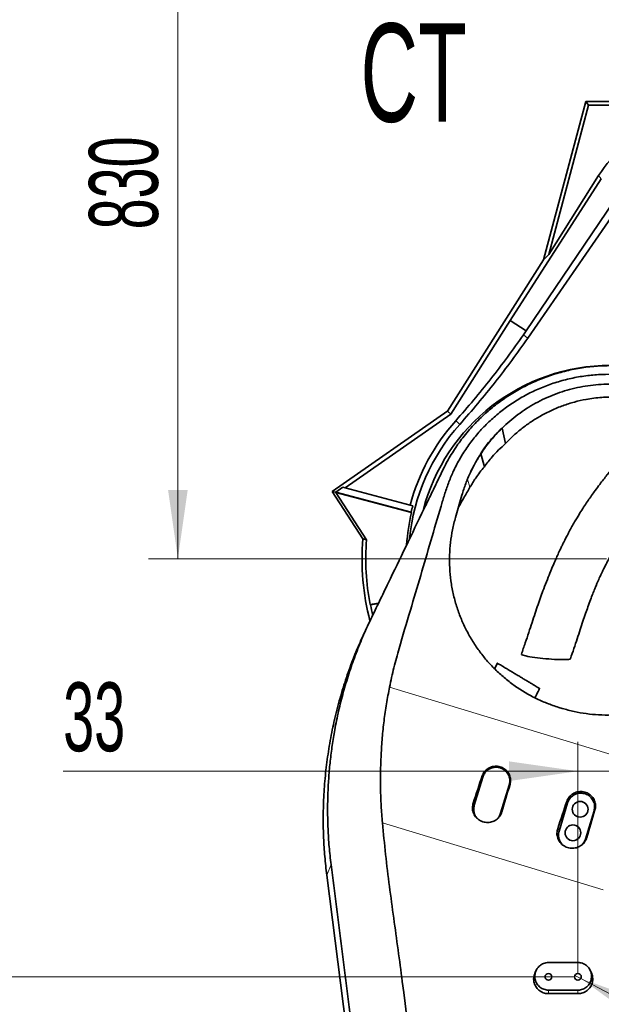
# Model space of a CAD drawing. Header units: millimetres. Extents: x 0 to 11920, y 0 to 8400.
# Tile 26 of 120: x 2158 to 2749, y 4761 to 5762. Entities that reach past the tile are written whole.
import ezdxf

# ---------------------------------------------------------------- set-up
doc = ezdxf.new("R2010")
doc.units = ezdxf.units.MM
doc.header["$LTSCALE"] = 20
doc.styles.add('SLDTEXTSTYLE0', font='TXT', dxfattribs={"width": 0.605})
doc.dimstyles.new('SLDDIMSTYLE1', dxfattribs={"dimtxt": 70, "dimasz": 70, "dimexe": 0, "dimexo": 0.0625, "dimgap": -17.5, "dimtad": 1, "dimdec": 1, "dimrnd": 1e-09, "dimzin": 12, "dimdsep": 46, "dimtxsty": 'SLDTEXTSTYLE0', "dimsah": 1, "dimcen": 0.09, "dimadec": 0, "dimazin": 3, "dimtfac": 1, "dimtmove": 0, "dimatfit": 0, "dimfxl": 1, "dimfrac": 2, "dimtolj": 1, "dimarcsym": 0})
doc.dimstyles.new('SLDDIMSTYLE2', dxfattribs={"dimtxt": 70, "dimasz": 70, "dimexe": 0, "dimexo": 0.0625, "dimgap": 17.5, "dimtad": 1, "dimdec": 1, "dimrnd": 1e-09, "dimzin": 12, "dimdsep": 46, "dimtxsty": 'SLDTEXTSTYLE0', "dimsah": 1, "dimcen": 0.09, "dimadec": 0, "dimazin": 3, "dimtfac": 1, "dimtmove": 0, "dimatfit": 0, "dimfxl": 1, "dimfrac": 2, "dimtolj": 1, "dimtzin": 12, "dimarcsym": 0})
doc.dimstyles.new('SLDDIMSTYLE3', dxfattribs={"dimtxt": 70, "dimasz": 70, "dimexe": 0, "dimexo": 0.0625, "dimgap": 17.5, "dimtad": 0, "dimtih": 1, "dimtoh": 1, "dimdec": 1, "dimrnd": 1e-09, "dimzin": 12, "dimdsep": 46, "dimtxsty": 'SLDTEXTSTYLE0', "dimblk1": 'NONE', "dimsah": 1, "dimcen": 0, "dimadec": 0, "dimazin": 3, "dimtfac": 1, "dimtmove": 0, "dimatfit": 3, "dimldrblk": 'NONE', "dimfxl": 1, "dimfrac": 2, "dimtolj": 1, "dimtzin": 12, "dimarcsym": 0})
doc.dimstyles.new('SLDDIMSTYLE7', dxfattribs={"dimtxt": 70, "dimasz": 70, "dimexe": 0, "dimexo": 0.0625, "dimgap": 17.5, "dimtad": 1, "dimdec": 1, "dimrnd": 1e-09, "dimzin": 12, "dimdsep": 46, "dimtxsty": 'SLDTEXTSTYLE0', "dimsah": 1, "dimcen": 0.09, "dimadec": 0, "dimazin": 3, "dimtfac": 1, "dimtofl": 0, "dimtmove": 0, "dimatfit": 3, "dimfxl": 1, "dimfrac": 2, "dimtolj": 1, "dimtzin": 12, "dimarcsym": 0})

# ---------------------------------------------------------------- blocks, each defined once
blk = doc.blocks.new('_D_22')
at = {"color": 7, "linetype": 'Continuous', "lineweight": 0}
for p, q in [((2758, 5217.6), (2758, 6191.7)), ((3108, 6097.6), (3108, 6191.7)), ((2758, 6161.7), (2462.4, 6161.7)), ((2758, 6161.7), (3108, 6161.7))]:
    blk.add_line(p, q, dxfattribs=at)
at = {"color": 7, "linetype": 'Continuous', "lineweight": 18}
for points in [[(2758, 6161.7), (2828, 6151.7), (2828, 6171.7)], [(3108, 6161.7), (3038, 6171.7), (3038, 6151.7)]]:
    blk.add_solid(points, dxfattribs=at)
at = {"color": 7, "linetype": 'Continuous', "lineweight": 18, "insert": (2462.4, 6252), "char_height": 70, "attachment_point": 1, "style": 'SLDTEXTSTYLE0'}
blk.add_mtext('350', dxfattribs=at)
blk = doc.blocks.new('_D_23')
at = {"color": 7, "linetype": 'Continuous', "lineweight": 0}
for p, q in [((2753.2, 6043.6), (2288.7, 6043.6)), ((2318.7, 5213.6), (2318.7, 6043.6)), ((2754, 5213.6), (2288.7, 5213.6))]:
    blk.add_line(p, q, dxfattribs=at)
at = {"color": 7, "linetype": 'Continuous', "lineweight": 18}
for points in [[(2318.7, 6043.6), (2308.7, 5973.6), (2328.7, 5973.6)], [(2318.7, 5213.6), (2328.7, 5283.6), (2308.7, 5283.6)]]:
    blk.add_solid(points, dxfattribs=at)
at = {"color": 7, "linetype": 'Continuous', "lineweight": 18, "insert": (2228.4, 5548.4), "char_height": 70, "attachment_point": 1, "rotation": 90, "style": 'SLDTEXTSTYLE0'}
blk.add_mtext('830', dxfattribs=at)
blk = doc.blocks.new('_D_24')
at = {"color": 7, "linetype": 'Continuous', "lineweight": 0}
for p, q in [((2758, 5209.6), (2758, 4967.7)), ((2725, 4792.6), (2725, 5027.7)), ((2725, 4997.7), (2202.2, 4997.7)), ((2758, 4997.7), (2725, 4997.7)), ((2758, 4997.7), (2878, 4997.7))]:
    blk.add_line(p, q, dxfattribs=at)
at = {"color": 7, "linetype": 'Continuous', "lineweight": 18}
for points in [[(2725, 4997.7), (2655, 5007.7), (2655, 4987.7)], [(2758, 4997.7), (2828, 4987.7), (2828, 5007.7)]]:
    blk.add_solid(points, dxfattribs=at)
at = {"color": 7, "linetype": 'Continuous', "lineweight": 18, "insert": (2202.2, 5088), "char_height": 70, "attachment_point": 1, "style": 'SLDTEXTSTYLE0'}
blk.add_mtext('33', dxfattribs=at)
blk = doc.blocks.new('_D_43')
at = {"color": 7, "linetype": 'Continuous', "lineweight": 0}
for p, q in [((2721, 4788.6), (2071.5, 4788.6)), ((2101.5, 4323.6), (2101.5, 4788.6)), ((2721, 4323.6), (2071.5, 4323.6))]:
    blk.add_line(p, q, dxfattribs=at)
at = {"color": 7, "linetype": 'Continuous', "lineweight": 18}
for points in [[(2101.5, 4788.6), (2091.5, 4718.6), (2111.5, 4718.6)], [(2101.5, 4323.6), (2111.5, 4393.6), (2091.5, 4393.6)]]:
    blk.add_solid(points, dxfattribs=at)
at = {"color": 7, "linetype": 'Continuous', "lineweight": 18, "insert": (2011.2, 4475.9), "char_height": 70, "attachment_point": 1, "rotation": 90, "style": 'SLDTEXTSTYLE0'}
blk.add_mtext('465', dxfattribs=at)
blk = doc.blocks.new('_D_44')
at = {"color": 7, "linetype": 'Continuous', "lineweight": 0}
for p, q in [((2753.9, 6445.1), (2753.9, 6552.6)), ((2753.9, 6552.6), (2962.4, 6552.6)), ((2962.4, 6552.6), (2962.4, 6445.1)), ((2962.4, 6445.1), (2753.9, 6445.1)), ((2970, 5712.2), (2970, 6453.6)), ((3108, 6097.6), (3108, 6453.6)), ((2970, 6423.6), (2719.1, 6423.6)), ((2970, 6423.6), (3108, 6423.6)), ((3108, 6423.6), (3228, 6423.6))]:
    blk.add_line(p, q, dxfattribs=at)
at = {"color": 7, "linetype": 'Continuous', "lineweight": 18}
for points in [[(2970, 6423.6), (2900, 6433.6), (2900, 6413.6)], [(3108, 6423.6), (3178, 6413.6), (3178, 6433.6)]]:
    blk.add_solid(points, dxfattribs=at)
at = {"color": 7, "linetype": 'Continuous', "lineweight": 18, "insert": (2778, 6535.4), "char_height": 70, "attachment_point": 1, "style": 'SLDTEXTSTYLE0'}
blk.add_mtext('138', dxfattribs=at)
blk = doc.blocks.new('_D_50')
at = {"color": 7, "linetype": 'Continuous', "lineweight": 0}
for p, q in [((2722, 4790.2), (2728.1, 4787)), ((2728.1, 4787), (3059.3, 4611.1)), ((3059.3, 4611.1), (3736, 4611.1))]:
    blk.add_line(p, q, dxfattribs=at)
at = {"color": 7, "linetype": 'Continuous', "lineweight": 18}
blk.add_solid([(2728.1, 4787), (2785.2, 4745.4), (2794.6, 4763)], dxfattribs=at)
at = {"color": 7, "linetype": 'Continuous', "lineweight": 18, "insert": (3089.3, 4701.3), "char_height": 70, "attachment_point": 1, "style": 'SLDTEXTSTYLE0'}
blk.add_mtext('2x M8 Through', dxfattribs=at)
blk = doc.blocks.new('_None')

msp = doc.modelspace()

# ---------------------------------------------------------------- linework, layer by layer
at = {"color": 7, "linetype": 'Continuous', "lineweight": 35}
for p, q in [((2733.047743, 5678.235074), (2689.921432, 5517.285492)), ((2735.90087, 5674.516806), (2695.306216, 5523.015493)), ((2735.90087, 5674.516806), (2733.047743, 5678.235074)), ((2781.547743, 5678.235074), (2733.047743, 5678.235074)), ((2849.517764, 5674.516806), (2735.90087, 5674.516806)), ((2656.166569, 5455.685735), (2748.759581, 5599.854497)), ((2746.07306, 5603.192359), (2695.306216, 5523.015493)), ((2768.901905, 5587.88263), (2672.464297, 5445.366246)), ((2673.988594, 5437.891521), (2774.113494, 5582.817368)), ((2592.632187, 5363.635074), (2689.921432, 5517.285492)), ((2689.921432, 5517.285492), (2695.306216, 5523.015493)), ((2595.901373, 5360.507974), (2656.166569, 5455.685735)), ((2656.166569, 5455.685735), (2672.464297, 5445.366246)), ((2672.464297, 5445.366246), (2669.655387, 5441.300488)), ((2592.921771, 5364.092417), (2475.324098, 5282.096295)), ((2488.747462, 5285.793867), (2595.901373, 5360.507974)), ((2595.901373, 5360.507974), (2592.632187, 5363.635074)), ((2651.472507, 5330.76955), (2647.932979, 5346.408953)), ((2626.450233, 5320.333311), (2629.968249, 5307.187015)), ((2626.825776, 5321.119071), (2626.450263, 5320.333383)), ((2626.825776, 5321.119071), (2627.449795, 5322.424708)), ((2479.267562, 5281.4402), (2486.409848, 5286.420228)), ((2488.747462, 5285.793867), (2486.409848, 5286.420228)), ((2554.593134, 5268.150572), (2488.747462, 5285.793867)), ((2475.324098, 5282.096295), (2479.023083, 5281.373483)), ((2475.324098, 5282.096295), (2506.55668, 5234.002336)), ((2478.987708, 5281.13539), (2479.023083, 5281.373483)), ((2555.926987, 5260.519573), (2478.987708, 5281.13539)), ((2478.987708, 5281.13539), (2510.307531, 5232.907093)), ((2479.267562, 5281.4402), (2479.023083, 5281.373483)), ((2479.267562, 5281.4402), (2555.655707, 5260.972058)), ((2600.665419, 5255.710164), (2607.190674, 5278.394853)), ((2557.276102, 5267.431673), (2554.593134, 5268.150572)), ((2604.033079, 5266.572642), (2603.478287, 5265.488944)), ((2603.906443, 5266.977403), (2604.033079, 5266.572642)), ((2555.926987, 5260.519573), (2555.655707, 5260.972058)), ((2513.968333, 5167.031799), (2522.525172, 5168.540601)), ((2514.398734, 5166.735177), (2513.968333, 5167.031799)), ((2514.398734, 5166.735177), (2522.328722, 5168.133448)), ((2513.877436, 5150.610831), (2510.31565, 5143.158484)), ((2643.191818, 5107.505943), (2640.299768, 5101.882641)), ((2709.050384, 5061.555577), (2705.557431, 5062.618396)), ((2628.532836, 4991.808815), (2619.761685, 4963.119673)), ((2646.538218, 4954.933265), (2655.309369, 4983.622408)), ((2714.600264, 4965.495362), (2705.829113, 4936.806219)), ((2732.605646, 4928.619811), (2741.376797, 4957.308954)), ((2507.061487, 4601.379019), (2469.944808, 4892.112329)), ((2682.595454, 4795.365932), (2681.519103, 4793.11387)), ((2695.047743, 4803.264242), (2725.047743, 4803.264242)), ((2738.576383, 4793.11387), (2737.500038, 4795.36592)), ((2725.047743, 4775.244529), (2695.047743, 4775.244529)), ((2695.047743, 4771.635074), (2725.047743, 4771.635074))]:
    msp.add_line(p, q, dxfattribs=at)
at = {"color": 8, "linetype": 'Continuous', "lineweight": 18}
for p, q in [((2748.759581, 5599.854497), (2746.07306, 5603.192359)), ((2612.903944, 5294.479111), (2615.394932, 5286.334166)), ((2533.666069, 5083.147348), (2808.747611, 4999.446878)), ((2627.863191, 4992.996149), (2628.532836, 4991.808815)), ((2656.048742, 4984.474465), (2655.309369, 4983.622408)), ((2618.605141, 4965.170317), (2619.761685, 4963.119673)), ((2713.718602, 4967.058619), (2714.600264, 4965.495362)), ((2647.767197, 4956.349548), (2646.538218, 4954.933265)), ((2742.329272, 4958.406592), (2741.376797, 4957.308954)), ((2750.512873, 4877.166859), (2526.43583, 4945.347928)), ((2704.459793, 4939.234133), (2705.829113, 4936.806219)), ((2734.048486, 4930.282549), (2732.605646, 4928.619811)), ((2474.29324, 4902.810008), (2469.944808, 4892.112329)), ((2695.047743, 4775.244529), (2695.047743, 4771.635074)), ((2725.047743, 4775.244529), (2725.047743, 4771.635074))]:
    msp.add_line(p, q, dxfattribs=at)
at = {"color": 8, "linetype": 'Continuous', "lineweight": 18, "flags": 128}
for points in [[(2669.655387, 5441.300488), (2671.838374, 5439.583251), (2673.988594, 5437.891521)], [(2605.019874, 5350.237908), (2602.961519, 5352.032564), (2600.871427, 5353.853914)]]:
    msp.add_lwpolyline(points, dxfattribs=at)
at = {"color": 7, "linetype": 'Continuous', "lineweight": 35, "flags": 128}
for points in [[(2510.307531, 5232.907093), (2506.864885, 5233.912446), (2506.55668, 5234.002336)], [(2717.334168, 5111.922637), (2717.075236, 5111.687899), (2716.469466, 5111.485966), (2715.52652, 5111.32303), (2714.259635, 5111.201378), (2712.686594, 5111.122719), (2710.829481, 5111.088156), (2708.714364, 5111.098174), (2706.370936, 5111.152632), (2703.832093, 5111.250768), (2701.133475, 5111.391201), (2698.312964, 5111.571962), (2695.410155, 5111.790513), (2692.465796, 5112.043786), (2689.521219, 5112.328225), (2686.617761, 5112.639838), (2683.796179, 5112.97425), (2681.096082, 5113.326766), (2678.555374, 5113.692439), (2676.209721, 5114.066135), (2674.092049, 5114.442608), (2672.232088, 5114.816573), (2670.655946, 5115.182781), (2669.385749, 5115.536091), (2668.439329, 5115.871542), (2667.82997, 5116.184427), (2667.566226, 5116.470353), (2667.566346, 5116.604951)]]:
    msp.add_lwpolyline(points, dxfattribs=at)
at = {"color": 7, "linetype": 'Continuous', "lineweight": 35}
for centre, radius in [((2727.257601, 4959.011396), 8), ((2719.948309, 4935.103777), 8), ((2695.047743, 4788.635074), 3.4), ((2725.047743, 4788.635074), 3.4)]:
    msp.add_circle(centre, radius, dxfattribs=at)
for radius, start, end in [(196.5, 90, 165.547677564), (210.63171, 138.263472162, 165), (205.128893, 138.245782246, 174.300774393), (207.854098, 165, 166.835864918), (207.487243, 166.940470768, 176.067060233), (252.314447, 175.369947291, 194.512367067), (248.488679, 175.551848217, 190.809656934), (248.121824, 190.895576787, 193.303994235)]:
    msp.add_arc((2758.047743, 5213.635074), radius, start, end, dxfattribs=at)
for centre, major_axis, ratio, start_param, end_param in [((2847.493235, 5538.91553), (-75.291461, 93.5457), 0.9993200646, 5.9547597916, 6.6116108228), ((2658.916546, 4846.559082), (175.432342, 573.780565), 0.1238400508, 1.3507616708, 1.4005732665), ((2588.434818, 4868.004918), (175.426414, 573.782376), 0.0522746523, 4.8829338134, 4.9327494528), ((2744.715167, 4820.452696), (175.432342, 573.780565), 0.1238400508, 1.3504575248, 1.4002703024), ((2674.665545, 4841.767053), (175.426414, 573.782376), 0.0522746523, 4.8832351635, 4.9330519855)]:
    msp.add_ellipse(centre, major_axis=major_axis, ratio=ratio, start_param=start_param, end_param=end_param, dxfattribs=at)
for points, knots in [([(2919.236153, 5457.427957), (2917.271554, 5456.113683), (2913.576753, 5453.641942), (2908.689248, 5450.080586), (2904.565538, 5446.9925), (2901.112956, 5444.358897), (2898.142159, 5442.082039), (2895.528852, 5440.08122), (2893.127068, 5438.249971), (2890.08749, 5435.945355), (2886.275245, 5433.080205), (2881.443413, 5429.47769), (2876.323028, 5425.64364), (2870.799984, 5421.374987), (2865.014818, 5416.691968), (2859.204802, 5411.748165), (2853.804055, 5406.93792), (2849.071377, 5402.573327), (2844.903282, 5398.63311), (2841.064401, 5394.940182), (2837.191576, 5391.169272), (2832.886877, 5386.940243), (2828.292565, 5382.412763), (2823.474624, 5377.64832), (2818.54152, 5372.729528), (2813.321044, 5367.454693), (2807.985848, 5361.961125), (2802.962443, 5356.663519), (2798.50793, 5351.840544), (2794.853269, 5347.784822), (2791.960766, 5344.506851), (2789.232426, 5341.364331), (2786.13539, 5337.735517), (2782.496607, 5333.384642), (2778.742181, 5328.830169), (2775.001376, 5324.252676), (2771.392561, 5319.811201), (2767.961297, 5315.570808), (2764.983481, 5311.875851), (2762.428295, 5308.694407), (2760.030611, 5305.698983), (2757.436527, 5302.444825), (2754.368953, 5298.569626), (2750.852585, 5294.073962), (2746.86387, 5288.870998), (2742.819418, 5283.425675), (2738.894026, 5277.950165), (2735.277531, 5272.72613), (2731.684448, 5267.341279), (2727.971457, 5261.547931), (2724.608218, 5256.058694), (2721.577979, 5250.9091), (2718.912196, 5246.221792), (2716.26189, 5241.390367), (2713.836517, 5236.806615), (2711.827983, 5232.888418), (2710.396113, 5230.024095), (2709.460232, 5228.120314), (2708.869553, 5226.907017), (2708.310033, 5225.74974), (2707.578671, 5224.224253), (2706.560483, 5222.073477), (2705.044919, 5218.818135), (2702.975385, 5214.259114), (2700.314415, 5208.18968), (2697.239476, 5200.884006), (2693.807567, 5192.345718), (2690.49176, 5183.66863), (2687.362225, 5175.092844), (2684.470082, 5166.845154), (2681.475083, 5158.022346), (2678.34779, 5148.602935), (2675.031381, 5138.551255), (2671.463588, 5127.815308), (2668.892481, 5120.419555), (2667.566428, 5116.605182)], [0, 0, 0, 0, 0.0170477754, 0.0320615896, 0.0450614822, 0.0560166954, 0.064988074, 0.0730387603, 0.0804826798, 0.0873189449, 0.1009286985, 0.1151581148, 0.1313222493, 0.1475041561, 0.1653926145, 0.1841982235, 0.2010267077, 0.2156424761, 0.2288702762, 0.2407084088, 0.2523165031, 0.2660090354, 0.2820528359, 0.2963034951, 0.3119912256, 0.3291044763, 0.3462048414, 0.3633182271, 0.3779698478, 0.3901701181, 0.3999216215, 0.4073267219, 0.4180612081, 0.431863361, 0.4453181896, 0.4577128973, 0.4717574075, 0.4841419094, 0.4949521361, 0.5041921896, 0.5120283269, 0.5210947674, 0.53247918, 0.5456087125, 0.5599599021, 0.5772676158, 0.5920057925, 0.6062748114, 0.6210111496, 0.6365993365, 0.6537376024, 0.6654838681, 0.6779063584, 0.6910293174, 0.7036028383, 0.7137633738, 0.7214471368, 0.7257237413, 0.7284395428, 0.7308011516, 0.7347573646, 0.7403397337, 0.7475542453, 0.7600307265, 0.7755514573, 0.7940918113, 0.8155842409, 0.8398965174, 0.8588700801, 0.8790901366, 0.9005474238, 0.9232692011, 0.9473225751, 0.9728315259, 1, 1, 1, 1]), ([(2600.871427, 5353.853914), (2606.971717, 5360.814684), (2619.178126, 5374.742879), (2636.665073, 5396.372688), (2653.598743, 5418.494497), (2664.301455, 5433.696051), (2669.655387, 5441.300488)], [0, 0, 0, 0, 0.2494009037, 0.4990402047, 0.749399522, 1, 1, 1, 1]), ([(2673.988594, 5437.891521), (2668.647224, 5430.304613), (2657.959352, 5415.123508), (2641.012463, 5392.980756), (2623.454052, 5371.261934), (2611.166582, 5357.248177), (2605.019874, 5350.237908)], [0, 0, 0, 0, 0.2493979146, 0.4990354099, 0.7493965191, 1, 1, 1, 1]), ([(2717.334207, 5111.922748), (2718.550534, 5115.429217), (2720.928872, 5122.285571), (2724.212198, 5132.210775), (2727.259249, 5141.46937), (2730.078554, 5149.976893), (2732.68929, 5157.684017), (2735.227018, 5164.943643), (2737.665083, 5171.634327), (2739.976402, 5177.666971), (2741.955369, 5182.613331), (2743.588075, 5186.549034), (2744.959047, 5189.759858), (2746.160584, 5192.506134), (2747.28428, 5195.017081), (2748.406924, 5197.473947), (2749.671255, 5200.182883), (2751.225694, 5203.430115), (2753.160835, 5207.348591), (2755.502423, 5211.916646), (2758.285542, 5217.111467), (2761.583223, 5222.957743), (2765.212017, 5229.013803), (2768.920127, 5234.889373), (2772.372433, 5240.148003), (2775.521868, 5244.803624), (2778.397375, 5248.958967), (2781.142546, 5252.855712), (2783.928218, 5256.748215), (2786.98112, 5260.953238), (2790.395761, 5265.59116), (2794.015431, 5270.43971), (2797.532059, 5275.085006), (2800.621347, 5279.078886), (2803.327788, 5282.500708), (2805.896464, 5285.679407), (2808.682074, 5289.049822), (2811.889901, 5292.832028), (2815.364567, 5296.814782), (2819.000509, 5300.874244), (2822.680186, 5304.891409), (2826.241647, 5308.713638), (2829.386248, 5312.059952), (2831.903771, 5314.733179), (2834.234336, 5317.2062), (2836.86532, 5319.995987), (2840.27391, 5323.606506), (2844.496748, 5328.068326), (2849.30442, 5333.117644), (2854.40842, 5338.417202), (2859.400788, 5343.513367), (2864.0973, 5348.205368), (2868.375344, 5352.377968), (2872.233211, 5356.043491), (2875.660197, 5359.225213), (2878.719163, 5362.01959), (2881.819734, 5364.817591), (2885.106568, 5367.751561), (2888.723808, 5370.95202), (2892.478278, 5374.255011), (2896.466021, 5377.753626), (2900.747963, 5381.508581), (2905.447875, 5385.633004), (2909.792584, 5389.44562), (2913.773757, 5392.919056), (2917.224252, 5395.895527), (2920.805985, 5398.911291), (2924.281731, 5401.742509), (2927.370004, 5404.160157), (2930.044786, 5406.174251), (2932.119436, 5407.686569), (2933.950194, 5408.990599), (2935.998581, 5410.418791), (2938.66814, 5412.235275), (2941.984133, 5414.433874), (2945.893039, 5416.964494), (2950.339785, 5419.785835), (2953.295464, 5421.680163), (2954.870366, 5422.689536)], [0, 0, 0, 0, 0.0267990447, 0.0524013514, 0.0765027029, 0.0988520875, 0.1192690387, 0.1376435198, 0.1569322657, 0.1732429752, 0.1867030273, 0.1974204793, 0.2056249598, 0.213228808, 0.2201927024, 0.2265302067, 0.2337240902, 0.2430178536, 0.2541623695, 0.2672801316, 0.2823534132, 0.2991103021, 0.3180994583, 0.3353562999, 0.350903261, 0.3647469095, 0.3768844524, 0.3881616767, 0.3998647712, 0.4120816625, 0.4262422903, 0.4421235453, 0.4564570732, 0.4689272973, 0.4792355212, 0.4883895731, 0.4987496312, 0.5109341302, 0.5242218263, 0.5368957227, 0.5502455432, 0.563513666, 0.5745878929, 0.5833436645, 0.5899389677, 0.5989692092, 0.610874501, 0.6256142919, 0.6431420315, 0.6610529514, 0.6786393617, 0.6946504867, 0.7091201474, 0.7220733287, 0.7335245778, 0.7434786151, 0.7527079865, 0.7646061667, 0.7764812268, 0.7891287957, 0.8027555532, 0.8173498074, 0.8332974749, 0.8515106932, 0.862693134, 0.8745626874, 0.8869813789, 0.8989352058, 0.910062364, 0.9192840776, 0.9264120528, 0.9311600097, 0.9376564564, 0.94615756, 0.956646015, 0.9691049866, 0.9835379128, 1, 1, 1, 1]), ([(2587.64302, 5303.500097), (2588.850644, 5305.923656), (2591.266398, 5310.771785), (2595.330709, 5317.913782), (2599.679311, 5324.873566), (2604.386913, 5331.706573), (2609.443304, 5338.390375), (2614.858934, 5344.914641), (2620.583882, 5351.208203), (2628.206292, 5358.861014), (2638.042496, 5367.55483), (2650.506387, 5376.874136), (2663.874596, 5385.242693), (2677.934857, 5392.476185), (2692.511229, 5398.505595), (2707.569628, 5403.322133), (2720.548553, 5406.30865), (2731.172299, 5408.052265), (2741.673008, 5409.319677), (2754.748599, 5410.080251), (2770.464282, 5409.713297), (2786.278873, 5408.019007), (2801.852875, 5405.033749), (2816.960241, 5400.740129), (2829.041992, 5396.449271), (2835.915693, 5393.135462), (2838.123282, 5392.071184)], [0, 0, 0, 0, 0.0279889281, 0.0559895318, 0.0842003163, 0.1124112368, 0.1413145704, 0.1702181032, 0.1993585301, 0.2284988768, 0.2808021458, 0.3334593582, 0.3872357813, 0.4414014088, 0.4942222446, 0.5474139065, 0.6017795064, 0.629172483, 0.6565654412, 0.7089877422, 0.7617752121, 0.8157162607, 0.8700551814, 0.9223827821, 0.9750720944, 1, 1, 1, 1]), ([(2533.666069, 5083.147348), (2535.074179, 5089.737107), (2537.890612, 5102.917624), (2545.125385, 5128.930376), (2558.036495, 5171.767813), (2572.250252, 5219.961399), (2583.613415, 5259.167293), (2589.484441, 5278.7306), (2593.340744, 5290.383107), (2598.190768, 5302.340017), (2604.403856, 5314.375133), (2611.994982, 5326.52336), (2620.722573, 5338.111287), (2630.456962, 5348.938261), (2641.026191, 5358.840462), (2652.437301, 5367.865367), (2664.746613, 5376.000389), (2677.765927, 5383.091253), (2691.271434, 5389.026367), (2705.286228, 5393.853574), (2719.858816, 5397.534474), (2734.642103, 5399.966118), (2749.367161, 5401.144919), (2764.066785, 5401.142318), (2778.88436, 5399.91649), (2793.486496, 5397.496813), (2807.601579, 5393.913482), (2820.069873, 5389.821729), (2827.656326, 5386.423194), (2830.893529, 5384.973011)], [0, 0, 0, 0, 0.0410039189, 0.082014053, 0.1642431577, 0.3132339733, 0.3877232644, 0.4126154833, 0.437505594, 0.462358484, 0.4909512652, 0.5195451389, 0.5489430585, 0.5783413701, 0.6069365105, 0.6355314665, 0.6649540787, 0.6943762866, 0.7229904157, 0.7516041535, 0.7810842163, 0.8105638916, 0.8385953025, 0.8666264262, 0.8955009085, 0.9243751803, 0.9519321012, 0.9794890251, 1, 1, 1, 1]), ([(2647.932983, 5346.408948), (2650.50262, 5348.82405), (2655.642919, 5353.65522), (2663.980784, 5360.246859), (2672.732783, 5366.312813), (2681.900075, 5371.768163), (2691.416633, 5376.593037), (2701.261715, 5380.77087), (2711.414628, 5384.28348), (2721.853613, 5387.10951), (2732.494981, 5389.219867), (2743.281446, 5390.576983), (2754.156093, 5391.241183), (2761.432783, 5391.044129), (2765.072225, 5390.945572)], [0, 0, 0, 0, 0.0836377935, 0.1673090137, 0.2508129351, 0.3342269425, 0.4173646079, 0.5000431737, 0.5831571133, 0.6665715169, 0.7501102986, 0.8332482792, 0.9165989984, 1, 1, 1, 1]), ([(2764.925628, 5377.891344), (2762.294007, 5377.948734), (2757.030753, 5378.063515), (2749.106988, 5377.687784), (2741.183554, 5376.906322), (2731.895414, 5375.462274), (2721.35223, 5373.06322), (2709.592418, 5369.339752), (2698.078499, 5364.59338), (2687.300576, 5359.048784), (2677.379341, 5352.907849), (2668.244058, 5346.258814), (2659.527212, 5338.926609), (2654.157471, 5333.488633), (2651.472507, 5330.76955)], [0, 0, 0, 0, 0.0623492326, 0.1246987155, 0.1878046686, 0.2509106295, 0.3472910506, 0.4436732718, 0.5428340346, 0.6419973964, 0.7305035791, 0.8190110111, 0.9095023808, 1, 1, 1, 1]), ([(2626.450222, 5320.333298), (2628.036667, 5322.668286), (2631.230998, 5327.369821), (2636.473021, 5334.035489), (2642.010368, 5340.441591), (2645.9567, 5344.417741), (2647.932979, 5346.408953)], [0, 0, 0, 0, 0.249114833, 0.5015965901, 0.750405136, 1, 1, 1, 1]), ([(2627.449795, 5322.424708), (2629.222753, 5324.948688), (2632.783815, 5330.018209), (2639.518182, 5338.129412), (2644.843324, 5343.36896), (2647.932979, 5346.408953)], [0, 0, 0, 0, 0.2939063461, 0.5903235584, 1, 1, 1, 1]), ([(2651.472507, 5330.76955), (2649.089201, 5328.604545), (2644.322443, 5324.274403), (2637.037923, 5316.468151), (2632.527178, 5310.546402), (2629.968249, 5307.187015)], [0, 0, 0, 0, 0.302006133, 0.6040306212, 1, 1, 1, 1]), ([(2607.190674, 5278.394853), (2608.404017, 5282.285579), (2610.830712, 5290.067062), (2615.512635, 5301.053391), (2620.765188, 5311.467907), (2624.802333, 5317.896846), (2626.825776, 5321.119071)], [0, 0, 0, 0, 0.2595746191, 0.5191512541, 0.7589955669, 1, 1, 1, 1]), ([(2626.450082, 5320.333084), (2624.333958, 5316.991517), (2620.53398, 5310.99098), (2617.445485, 5304.622194), (2616.076904, 5301.800044)], [0, 0, 0, 0, 0.55687794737, 1, 1, 1, 1]), ([(2629.968249, 5307.187015), (2628.446793, 5305.314207), (2625.403842, 5301.568544), (2620.442592, 5294.670071), (2617.293649, 5289.469781), (2615.394932, 5286.334166)], [0, 0, 0, 0, 0.2841909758, 0.568389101, 1, 1, 1, 1]), ([(2514.577227, 5152.068069), (2517.547192, 5158.223498), (2523.487396, 5170.534921), (2535.326413, 5195.071495), (2550.490497, 5226.499959), (2564.736998, 5256.026288), (2575.161066, 5277.6308), (2581.426236, 5290.615869), (2585.571026, 5299.205909), (2587.64302, 5303.500097)], [0, 0, 0, 0, 0.121782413, 0.2435759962, 0.4871387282, 0.7435600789, 0.8290508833, 0.9145419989, 1, 1, 1, 1]), ([(2615.394932, 5286.334166), (2614.356816, 5284.531593), (2612.280585, 5280.926448), (2608.492253, 5274.339875), (2605.744833, 5269.554268), (2604.033079, 5266.572642)], [0, 0, 0, 0, 0.2737623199, 0.5475246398, 1, 1, 1, 1]), ([(2705.557431, 5062.618396), (2701.521773, 5063.953986), (2693.435703, 5066.630049), (2681.786003, 5071.876094), (2670.589071, 5077.952531), (2659.971942, 5084.901351), (2650.004261, 5092.670692), (2640.71888, 5101.18846), (2632.168461, 5110.377351), (2624.339936, 5120.257897), (2617.317328, 5130.803429), (2611.136361, 5141.951216), (2605.889458, 5153.511228), (2601.537986, 5165.594147), (2598.175732, 5178.157935), (2595.845264, 5191.135879), (2594.602789, 5204.226893), (2594.451807, 5217.309603), (2595.423061, 5230.298432), (2597.378873, 5243.148859), (2599.570469, 5251.525223), (2600.665419, 5255.710164)], [0, 0, 0, 0, 0.0508422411, 0.101870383, 0.152902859, 0.2037510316, 0.2545297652, 0.3054807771, 0.3564395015, 0.4072287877, 0.4594690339, 0.5118794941, 0.5642980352, 0.6165493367, 0.6714027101, 0.7264362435, 0.7814750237, 0.8363355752, 0.8908618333, 0.9454731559, 1, 1, 1, 1]), ([(2474.29324, 4902.810008), (2473.599744, 4908.856051), (2472.212616, 4920.949335), (2471.098717, 4939.265815), (2470.659302, 4957.615138), (2470.974521, 4975.239078), (2471.919138, 4992.064311), (2473.38102, 5008.080546), (2475.394564, 5023.997561), (2478.153885, 5040.96532), (2481.829397, 5058.945086), (2486.596629, 5077.906496), (2492.236751, 5096.763013), (2498.770979, 5115.445915), (2506.128703, 5133.949819), (2511.761643, 5146.029919), (2514.577227, 5152.068069)], [0, 0, 0, 0, 0.0708401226, 0.14169426, 0.2130168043, 0.2843392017, 0.3466546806, 0.4089638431, 0.4717346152, 0.5345106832, 0.6113926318, 0.6883115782, 0.765193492, 0.8434535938, 0.921751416, 1, 1, 1, 1]), ([(2469.94625, 4892.11251), (2469.21936, 4898.420245), (2467.765541, 4911.036039), (2466.600955, 4930.054095), (2466.162537, 4950.112828), (2466.685295, 4971.188405), (2468.310615, 4993.223789), (2471.014592, 5015.153332), (2474.790425, 5036.92386), (2479.632838, 5058.482378), (2485.52793, 5079.776873), (2492.453847, 5100.759286), (2499.301369, 5118.476161), (2505.345205, 5132.576858), (2508.749795, 5139.790587), (2510.33511, 5143.14959)], [0, 0, 0, 0, 0.0739099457, 0.1478236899, 0.2217393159, 0.3074597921, 0.3931773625, 0.4788888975, 0.5645913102, 0.6502818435, 0.7359579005, 0.8216167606, 0.9072558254, 0.9568145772, 1, 1, 1, 1]), ([(2884.536843, 5123.959003), (2881.960215, 5120.32966), (2876.797925, 5113.058248), (2867.865098, 5102.991457), (2858.14222, 5093.632091), (2847.594978, 5085.119753), (2836.275639, 5077.532738), (2824.261074, 5070.914652), (2811.665214, 5065.331687), (2798.790248, 5060.926069), (2785.731754, 5057.718325), (2772.600474, 5055.643302), (2759.305756, 5054.66864), (2746.23336, 5054.815003), (2733.490627, 5056.057323), (2721.123221, 5058.189299), (2713.072263, 5060.434154), (2709.050384, 5061.555577)], [0, 0, 0, 0, 0.0687651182, 0.137771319, 0.2067674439, 0.2755187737, 0.3444163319, 0.4135835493, 0.4827378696, 0.5516177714, 0.617311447, 0.6832618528, 0.7492044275, 0.8148873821, 0.8765550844, 0.9383327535, 1, 1, 1, 1]), ([(2686.067362, 5081.825132), (2686.083067, 5081.815725), (2686.149823, 5081.775739), (2685.649393, 5082.07549), (2684.546037, 5082.736388), (2682.827065, 5083.766032), (2680.559187, 5085.124465), (2677.837091, 5086.754969), (2674.698387, 5088.635017), (2671.307748, 5090.66597), (2667.701344, 5092.826165), (2664.073803, 5094.999019), (2660.446091, 5097.171977), (2657.001993, 5099.234952), (2653.752342, 5101.181455), (2650.841146, 5102.925228), (2648.287872, 5104.45461), (2646.193668, 5105.709014), (2644.579033, 5106.676162), (2643.563583, 5107.284404), (2643.105599, 5107.558731), (2643.188836, 5107.508873), (2643.206871, 5107.49807)], [0, 0, 0, 0, 0.0168653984, 0.0716896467, 0.1259158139, 0.1816957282, 0.2362276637, 0.2923668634, 0.3464866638, 0.4022366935, 0.4554063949, 0.5101830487, 0.5623422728, 0.6160482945, 0.6676433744, 0.720723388, 0.7724423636, 0.825616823, 0.8780531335, 0.9319624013, 0.9852577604, 1, 1, 1, 1]), ([(2526.43583, 4945.347928), (2525.982518, 4951.090563), (2525.075929, 4962.575368), (2524.385384, 4979.825252), (2524.411054, 4997.066305), (2525.085619, 5014.388227), (2526.190895, 5031.723488), (2527.961869, 5049.067779), (2530.46817, 5066.244583), (2532.600074, 5077.512942), (2533.666069, 5083.147348)], [0, 0, 0, 0, 0.1225267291, 0.2450435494, 0.3685238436, 0.4920197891, 0.618464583, 0.7448930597, 0.8724414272, 1, 1, 1, 1]), ([(2681.408545, 5072.261299), (2682.445574, 5074.411578), (2683.991763, 5077.617599), (2685.621382, 5080.747988), (2686.158016, 5081.778826)], [0, 0, 0, 0, 0.6707000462, 1, 1, 1, 1]), ([(2627.863191, 4992.996149), (2628.160421, 4993.7498), (2628.754892, 4995.257133), (2630.119631, 4997.288605), (2631.793707, 4999.071205), (2633.757351, 5000.557406), (2635.957254, 5001.695274), (2638.328967, 5002.465), (2640.806764, 5002.826505), (2643.31572, 5002.784979), (2645.782218, 5002.324576), (2648.134601, 5001.477346), (2650.301921, 5000.252637), (2652.2287, 4998.703759), (2653.853807, 4996.861103), (2655.144698, 4994.7897), (2656.052623, 4992.537181), (2656.57042, 4990.17224), (2656.661324, 4987.758599), (2656.421153, 4985.848556), (2656.129956, 4984.77412), (2656.048742, 4984.474465)], [0, 0, 0, 0, 0.0544185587, 0.1088393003, 0.1632459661, 0.2176539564, 0.2723528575, 0.3270511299, 0.3818559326, 0.4366591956, 0.4913157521, 0.5459713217, 0.6003309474, 0.6546901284, 0.708801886, 0.7629132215, 0.816936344, 0.8709594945, 0.92502414, 0.9790896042, 1, 1, 1, 1]), ([(2655.309369, 4983.622408), (2655.577739, 4984.817875), (2656.114479, 4987.208808), (2655.707901, 4990.904468), (2654.427365, 4994.362832), (2652.276852, 4997.373486), (2649.425374, 4999.724574), (2646.06134, 5001.257717), (2642.415106, 5001.867828), (2638.736412, 5001.513213), (2635.270019, 5000.21982), (2632.274515, 4998.068773), (2629.870859, 4995.232288), (2628.978844, 4992.949973), (2628.532836, 4991.808815)], [0, 0, 0, 0, 0.0833333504, 0.1666666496, 0.25, 0.3333333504, 0.4166666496, 0.5, 0.5833333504, 0.6666666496, 0.75, 0.8333333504, 0.9166666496, 1, 1, 1, 1]), ([(2713.718602, 4967.058619), (2714.020631, 4967.824259), (2714.6247, 4969.355568), (2716.011703, 4971.419077), (2717.713165, 4973.229431), (2719.708413, 4974.737903), (2721.942976, 4975.891972), (2724.351094, 4976.671848), (2726.866567, 4977.037222), (2729.413213, 4976.99346), (2731.91639, 4976.524598), (2734.303389, 4975.66329), (2736.502318, 4974.419057), (2738.456995, 4972.846007), (2740.105411, 4970.974987), (2741.414636, 4968.871858), (2742.335145, 4966.585002), (2742.859653, 4964.183994), (2742.950803, 4961.733621), (2742.706288, 4959.796967), (2742.411135, 4958.70849), (2742.329272, 4958.406592)], [0, 0, 0, 0, 0.0544647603, 0.1089316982, 0.1633846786, 0.2178389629, 0.2725416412, 0.3272436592, 0.3820446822, 0.4368441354, 0.4914898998, 0.5461346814, 0.6004828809, 0.6548306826, 0.7089365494, 0.7630420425, 0.8170683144, 0.8710946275, 0.9251694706, 0.9792451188, 1, 1, 1, 1]), ([(2741.376797, 4957.308954), (2741.567895, 4958.061927), (2741.955633, 4959.589714), (2742.039818, 4961.953259), (2741.751451, 4964.314268), (2741.069604, 4966.573641), (2740.01067, 4968.705305), (2738.621263, 4970.611476), (2736.916193, 4972.272513), (2734.973866, 4973.611712), (2732.814296, 4974.615038), (2730.537733, 4975.235763), (2728.168069, 4975.467502), (2725.815172, 4975.299739), (2723.50298, 4974.734308), (2721.338102, 4973.797359), (2719.343295, 4972.4982), (2717.608996, 4970.897317), (2716.160657, 4969.009417), (2715.174172, 4967.181051), (2714.758571, 4965.960342), (2714.600264, 4965.495362)], [0, 0, 0, 0, 0.0529285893, 0.1073924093, 0.1603212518, 0.2147857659, 0.2676988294, 0.3221453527, 0.3750648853, 0.4295182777, 0.4824609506, 0.5369405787, 0.589861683, 0.6443174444, 0.6972300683, 0.751675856, 0.8046070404, 0.8590735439, 0.9120105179, 0.9664839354, 1, 1, 1, 1]), ([(2647.767197, 4956.349548), (2647.493935, 4955.56872), (2646.939462, 4953.984352), (2645.615138, 4951.834204), (2643.956663, 4949.903503), (2642.00141, 4948.288941), (2639.778523, 4947.004715), (2637.381453, 4946.109639), (2634.837374, 4945.616843), (2632.258607, 4945.551902), (2629.676927, 4945.918843), (2627.212778, 4946.703233), (2624.895668, 4947.89686), (2622.837293, 4949.442295), (2621.058175, 4951.322632), (2619.644096, 4953.444132), (2618.606166, 4955.785602), (2617.989798, 4958.231321), (2617.805252, 4960.756682), (2618.010626, 4963.089965), (2618.424221, 4964.537234), (2618.605141, 4965.170317)], [0, 0, 0, 0, 0.052173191, 0.1058640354, 0.1580356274, 0.2117072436, 0.2641131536, 0.3180186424, 0.3707728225, 0.4250439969, 0.47802796, 0.5325506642, 0.5854838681, 0.6399659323, 0.6926348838, 0.7468523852, 0.7991560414, 0.8529973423, 0.9049536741, 0.9584235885, 1, 1, 1, 1]), ([(2619.761685, 4963.119673), (2619.492616, 4961.923549), (2618.95448, 4959.531304), (2619.371532, 4955.845485), (2620.611701, 4952.351321), (2622.143001, 4950.438399), (2622.908127, 4949.482592)], [0, 0, 0, 0, 0.2500855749, 0.5001709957, 0.7502565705, 1, 1, 1, 1]), ([(2643.140434, 4949.324386), (2643.816664, 4950.054943), (2645.328121, 4951.687827), (2646.107523, 4953.778155), (2646.538218, 4954.933265)], [0, 0, 0, 0, 0.4474027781, 1, 1, 1, 1]), ([(2526.43583, 4945.347928), (2527.463563, 4934.553602), (2529.519138, 4912.963798), (2533.539049, 4880.675931), (2537.8819, 4848.428129), (2542.389988, 4816.200004), (2553.114936, 4734.746987), (2567.413107, 4620.020214), (2583.304435, 4496.416982), (2593.784653, 4413.061531), (2598.846454, 4373.680454), (2601.37735, 4353.989947)], [0, 0, 0, 0, 0.0545692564, 0.1091443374, 0.1637335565, 0.2183279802, 0.2729134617, 0.5771949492, 0.8001772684, 0.9000887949, 1, 1, 1, 1]), ([(2734.048486, 4930.282549), (2733.771248, 4929.490306), (2733.208711, 4927.882781), (2731.865113, 4925.701124), (2730.182464, 4923.742067), (2728.198659, 4922.103734), (2725.943257, 4920.800555), (2723.511139, 4919.892264), (2720.9299, 4919.39217), (2718.313545, 4919.326197), (2715.694252, 4919.698407), (2713.1942, 4920.494143), (2710.843292, 4921.705077), (2708.7548, 4923.272976), (2706.949564, 4925.180694), (2705.514588, 4927.333196), (2704.461198, 4929.708955), (2703.835491, 4932.190623), (2703.647932, 4934.75317), (2703.856108, 4937.121652), (2704.275999, 4938.590983), (2704.459793, 4939.234133)], [0, 0, 0, 0, 0.0521711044, 0.1058594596, 0.1580290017, 0.2116984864, 0.2641023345, 0.3180059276, 0.3707540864, 0.4250191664, 0.4779954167, 0.5325101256, 0.5854367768, 0.6399119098, 0.6925776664, 0.7467916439, 0.7990962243, 0.8529382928, 0.9048986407, 0.9583725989, 1, 1, 1, 1]), ([(2705.829113, 4936.806219), (2705.638037, 4936.053264), (2705.250343, 4934.525514), (2705.165812, 4932.161607), (2705.4555, 4929.801887), (2706.13239, 4927.537584), (2707.209651, 4925.424072), (2708.191954, 4923.954805), (2708.897316, 4923.28579), (2709.023777, 4923.165847)], [0, 0, 0, 0, 0.1584505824, 0.3214971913, 0.4799485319, 0.6429972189, 0.8014003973, 0.9643942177, 1, 1, 1, 1]), ([(2729.660503, 4923.407619), (2730.119718, 4923.965348), (2731.086784, 4925.139876), (2732.029426, 4926.936179), (2732.446705, 4928.155407), (2732.605646, 4928.619811)], [0, 0, 0, 0, 0.3588960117, 0.7558030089, 1, 1, 1, 1]), ([(2578.979204, 4048.037127), (2578.440949, 4052.958442), (2577.364276, 4062.802567), (2575.664288, 4077.689781), (2573.931376, 4092.606506), (2572.178694, 4107.545739), (2570.425339, 4122.485378), (2565.73492, 4163.097064), (2560.959045, 4204.830174), (2556.049186, 4247.731515), (2553.951385, 4266.123529), (2551.836355, 4284.526757), (2549.690946, 4302.942788), (2547.00175, 4325.479711), (2543.73992, 4352.094407), (2539.919431, 4382.75549), (2536.054888, 4413.35843), (2532.16878, 4443.930109), (2528.277507, 4474.49104), (2521.837971, 4525.399247), (2512.876133, 4596.697892), (2503.363764, 4672.028758), (2495.915407, 4731.173155), (2490.532973, 4774.130207), (2485.145968, 4817.077235), (2479.744136, 4859.997221), (2476.110167, 4888.539376), (2474.29324, 4902.810008)], [0, 0, 0, 0, 0.0173586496, 0.0347225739, 0.0521153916, 0.0695296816, 0.0869431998, 0.1043349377, 0.2116182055, 0.233090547, 0.2545744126, 0.2760503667, 0.2975084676, 0.3189591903, 0.3547905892, 0.3906264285, 0.4264881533, 0.4623706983, 0.4982546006, 0.5341180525, 0.6414014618, 0.7486846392, 0.7989483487, 0.8492165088, 0.8994831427, 0.9497431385, 1, 1, 1, 1]), ([(2695.047743, 4775.244529), (2694.287711, 4775.281285), (2692.745501, 4775.355868), (2690.507778, 4775.955481), (2688.379569, 4776.902795), (2686.454956, 4778.189858), (2684.75312, 4779.794357), (2683.345966, 4781.652953), (2682.252449, 4783.745964), (2681.522538, 4785.988402), (2681.171157, 4788.351133), (2681.218919, 4790.730778), (2681.669136, 4793.094468), (2682.503691, 4795.330492), (2683.713705, 4797.411252), (2685.239067, 4799.233435), (2687.063052, 4800.779494), (2689.090358, 4801.974964), (2691.302292, 4802.806834), (2693.307053, 4803.209827), (2694.572022, 4803.24937), (2695.047743, 4803.264242)], [0, 0, 0, 0, 0.0521245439, 0.1057679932, 0.1578908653, 0.2115110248, 0.2639059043, 0.3177855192, 0.3708005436, 0.4253202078, 0.478926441, 0.5340713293, 0.5879439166, 0.6433843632, 0.6971257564, 0.7524523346, 0.8057125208, 0.8605549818, 0.9131726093, 0.9673465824, 1, 1, 1, 1]), ([(2725.047743, 4803.264242), (2725.807661, 4803.227493), (2727.349639, 4803.152926), (2729.587034, 4802.553438), (2731.714944, 4801.606331), (2733.639433, 4800.319498), (2735.341307, 4798.715192), (2736.74863, 4796.856698), (2737.842373, 4794.763792), (2738.572574, 4792.521346), (2738.924254, 4790.158465), (2738.876716, 4787.77856), (2738.426629, 4785.414611), (2737.592164, 4783.178495), (2736.382268, 4781.097771), (2734.857161, 4779.275755), (2733.033525, 4777.72984), (2731.006516, 4776.534352), (2728.794727, 4775.70232), (2726.789452, 4775.299024), (2725.523956, 4775.259429), (2725.047743, 4775.244529)], [0, 0, 0, 0, 0.052116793, 0.1057520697, 0.157867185, 0.2114789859, 0.2638744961, 0.3177546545, 0.3707700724, 0.4252897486, 0.4789022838, 0.5340539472, 0.587930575, 0.6433758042, 0.6971118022, 0.7524328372, 0.8056840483, 0.8605166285, 0.9131365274, 0.9673127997, 1, 1, 1, 1]), ([(2681.560448, 4793.092687), (2681.436953, 4792.864194), (2680.912857, 4791.894507), (2680.375193, 4790.002877), (2679.998857, 4787.496052), (2680.070612, 4784.946242), (2680.571979, 4782.447454), (2681.482229, 4780.063652), (2682.789008, 4777.871731), (2684.439016, 4775.926885), (2686.398608, 4774.296108), (2688.596345, 4773.011446), (2690.979352, 4772.130141), (2693.158357, 4771.693773), (2694.524551, 4771.651328), (2695.047743, 4771.635074)], [0, 0, 0, 0, 0.0257774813, 0.1093956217, 0.1934056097, 0.2774164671, 0.3615687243, 0.4457197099, 0.5297831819, 0.6138442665, 0.6976346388, 0.7814236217, 0.8648300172, 0.9482358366, 1, 1, 1, 1]), ([(2725.047743, 4771.635074), (2725.887815, 4771.67681), (2727.56797, 4771.760284), (2730.017936, 4772.411216), (2732.323885, 4773.439269), (2734.429279, 4774.839172), (2736.265387, 4776.575099), (2737.794523, 4778.591771), (2738.957743, 4780.841919), (2739.737186, 4783.25837), (2740.093346, 4785.776948), (2740.021045, 4788.32079), (2739.546492, 4790.809282), (2738.893264, 4792.351312), (2738.571083, 4793.111863)], [0, 0, 0, 0, 0.0830610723, 0.1661232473, 0.2491770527, 0.3322326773, 0.4154601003, 0.4986887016, 0.582306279, 0.6659252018, 0.7499359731, 0.8339476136, 0.9181006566, 1, 1, 1, 1])]:
    msp.add_open_spline(points, degree=3, knots=knots, dxfattribs=at)

# ---------------------------------------------------------------- texts
at = {"color": 7, "linetype": 'Continuous', "lineweight": 18, "insert": (2504.214582, 5757.750156), "char_height": 100, "attachment_point": 1, "style": 'SLDTEXTSTYLE0'}
msp.add_mtext('CT', dxfattribs=at)

# ---------------------------------------------------------------- dimensions: what is measured, and where the dimension line sits
at = {"color": 7, "linetype": 'Continuous', "lineweight": 18}
dim = msp.add_linear_dim(base=(3108.047743, 6423.635074), p1=(2970.047743, 5708.235074), p2=(3108.047743, 6093.635074), text=' <>', dimstyle='SLDDIMSTYLE1', dxfattribs=at)
dim.commit()
dim.dimension.update_dxf_attribs({"geometry": '_D_44', "text_midpoint": (2844.794101, 6423.635074), "dimtype": 160})
for base, p1, p2, angle, picture, middle in [((3108.047743, 6161.723716), (2758.047743, 5213.635074), (3108.047743, 6093.635074), 0, '_D_22', (2542.609138, 6161.723716)), ((2318.660787, 6043.635074), (2758.047743, 5213.635074), (2757.155149, 6043.635074), 90, '_D_23', (2318.660787, 5628.635074)), ((2101.453379, 4788.635074), (2725.047743, 4323.635074), (2725.047743, 4788.635074), 90, '_D_43', (2101.453379, 4556.135074))]:
    dim = msp.add_linear_dim(base=base, p1=p1, p2=p2, angle=angle, dimstyle='SLDDIMSTYLE7', dxfattribs=at)
    dim.commit()
    dim.dimension.update_dxf_attribs({"geometry": picture, "text_midpoint": middle, "dimtype": 160})
dim = msp.add_linear_dim(base=(2725.047743, 4997.726199), p1=(2758.047743, 5213.635074), p2=(2725.047743, 4788.635074), dimstyle='SLDDIMSTYLE2', dxfattribs=at)
dim.commit()
dim.dimension.update_dxf_attribs({"geometry": '_D_24', "text_midpoint": (2255.716883, 4997.726199), "dimtype": 160})
dim = msp.add_diameter_dim_2p(p1=(2722.04505, 4790.230015), p2=(2728.050436, 4787.040133), text='2x M8 Through', dimstyle='SLDDIMSTYLE3', override={"dimpost": '<>'}, dxfattribs=at)
dim.commit()
dim.dimension.update_dxf_attribs({"geometry": '_D_50', "text_midpoint": (3412.667831, 4664.801947), "dimtype": 163})

doc.saveas('drawing.dxf')
